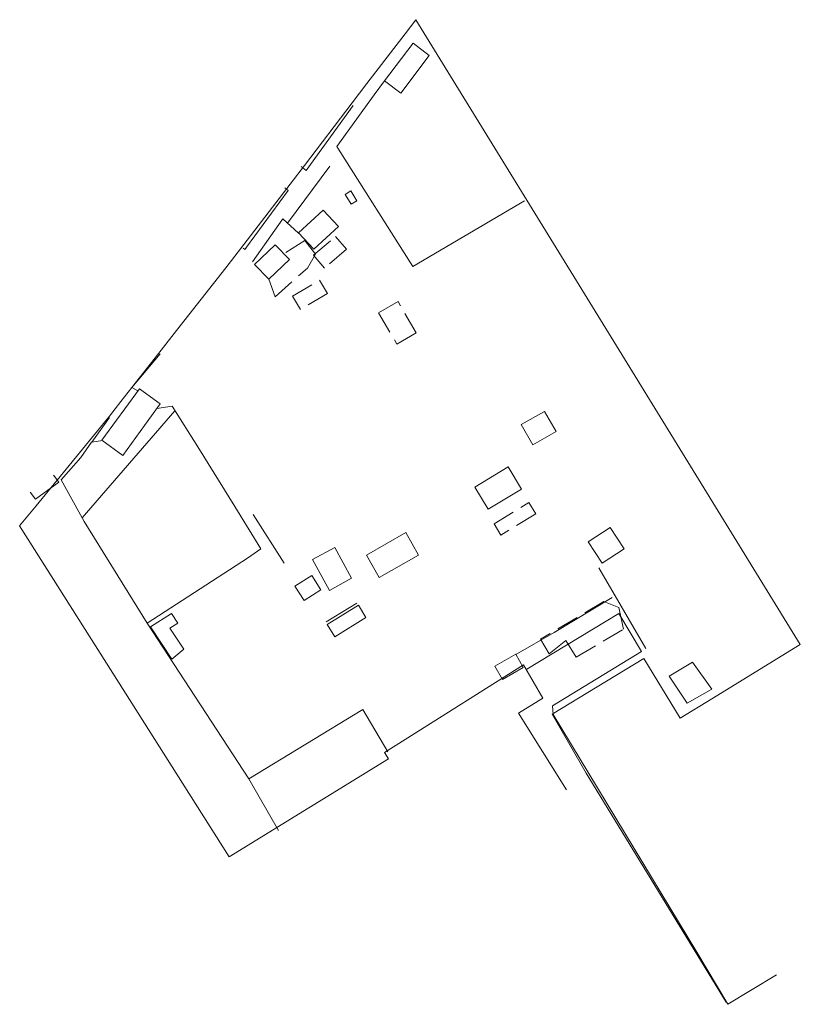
# Model space of a CAD drawing. Header units: metres. Extents: x 133957 to 134044, y 433177 to 433287.
import ezdxf

# ---------------------------------------------------------------- set-up
doc = ezdxf.new("R2010")
doc.units = ezdxf.units.M
doc.linetypes.add('3', pattern=[3.5, 2.5, -1])
for name, color, linetype, lineweight in [('2001', 202, 'Continuous', 40), ('GEBOUW', 1, 'Continuous', 13), ('HEKWERK', 6, 'GR', 13), ('INFRA-ARTEFAKT', 6, 'Continuous', 13), ('TIJDELIJK-ANDERNIVEAU', 7, '3', 13), ('VERHARDING', 1, 'Continuous', 13)]:
    doc.layers.add(name, color=color, linetype=linetype, lineweight=lineweight)
doc.linetypes.add('GR', pattern='A,1.75,-3,[136,lijntype.shx,S=1,R=0,X=-2.5,Y=0],1.75', length=6.5)

msp = doc.modelspace()

# ---------------------------------------------------------------- linework, layer by layer
at = {"layer": '2001', "color": 8, "lineweight": 0}
for points in [[(134000, 433285.27), (134001.2, 433286.84)], [(134001.2, 433286.84), (134023.89, 433250)], [(133995.75, 433279.72), (134000, 433285.27)], [(133994.09, 433277.56), (133995.75, 433279.72)], [(133988.76, 433270.6), (133994.09, 433277.56)], [(133982, 433261.77), (133988.76, 433270.6)], [(133974.51, 433252.18), (133980.01, 433259.19), (133982, 433261.77)], [(133972.8, 433250), (133974.51, 433252.18)], [(133968.3, 433244.25), (133969.51, 433245.82), (133972.8, 433250)], [(134023.89, 433250), (134044.09, 433217.18)], [(133958.85, 433232.64), (133967.04, 433242.63), (133968.3, 433244.25)], [(133957, 433230.39), (133958.85, 433232.64)], [(133957, 433230.39), (133980.38, 433193.5)], [(134034.22, 433211.12), (134044.09, 433217.18)], [(134000, 433206.57), (134013.22, 433214.91), (134015.37, 433211.19), (134012.66, 433209.53)], [(134030.69, 433208.96), (134026.63, 433215.62), (134021.42, 433212.44), (134016.39, 433209.42), (134020.2, 433202.84), (134035.81, 433177.28)], [(134030.69, 433208.96), (134034.22, 433211.12)], [(134018.01, 433200.98), (134012.66, 433209.53)], [(133980.38, 433193.5), (133998.15, 433204.42), (133997.72, 433205.12), (134000, 433206.57)]]:
    msp.add_lwpolyline(points, dxfattribs=at)
at = {"layer": 'GEBOUW', "color": 8, "lineweight": 0}
msp.add_lwpolyline([(133958.19, 433234.17), (133958.78, 433233.36), (133961.37, 433235.27), (133960.78, 433236.07)], dxfattribs=at)
at = {"layer": 'HEKWERK', "color": 8, "lineweight": 0}
for p, q in [((133988.98, 433270.04), (133988.41, 433270.48)), ((133986.95, 433267.8), (133986.57, 433268.09))]:
    msp.add_line(p, q, dxfattribs=at)
for points in [[(134013.31, 433266.65), (134000.88, 433259.33), (133992.58, 433272.42), (133992.39, 433272.71), (133996.54, 433278.46), (133997.7, 433280.03)], [(133994.19, 433277.26), (133988.98, 433270.04)], [(133991.6, 433270.5), (133986.87, 433264.17)], [(133986.95, 433267.8), (133982.31, 433261.48), (133982.13, 433261.23), (133981.94, 433261.37)], [(133982.97, 433259.85), (133986.36, 433264.64), (133988.1, 433263.05)], [(133972.69, 433249.58), (133969.52, 433245.84), (133970.17, 433245.44)], [(133972.3, 433243.48), (133974.01, 433243.73), (133976.86, 433239.23), (133981.01, 433232.56), (133983.91, 433227.82), (133982.41, 433226.8), (133971.21, 433219.55), (133982.58, 433202.2), (133985.88, 433196.43)], [(133966.23, 433239.91), (133965.04, 433239.73), (133967.02, 433242.48)], [(133961.63, 433235.52), (133964.21, 433230.9), (133971.21, 433219.55)], [(133983.05, 433231.68), (133986.51, 433226.23)], [(134021.6, 433225.73), (134026.87, 433216.72)], [(133991.2, 433219.71), (133994.6, 433221.78)], [(133998.06, 433205.21), (133995.28, 433209.93), (133982.58, 433202.2)]]:
    msp.add_lwpolyline(points, dxfattribs=at)
at = {"layer": 'INFRA-ARTEFAKT', "color": 8, "lineweight": 0}
for points in [[(133999.52, 433278.65), (133997.71, 433280.03), (134000.89, 433284.22), (134002.7, 433282.85), (133999.52, 433278.65)], [(133994.62, 433266.65), (133994, 433266.27), (133993.32, 433267.36), (133993.94, 433267.75), (133994.62, 433266.65)], [(133990.85, 433265.62), (133988.11, 433263.07), (133989.81, 433261.24), (133992.56, 433263.79), (133990.85, 433265.62)], [(133987.1, 433260.09), (133984.79, 433257.9), (133983.21, 433259.56), (133985.51, 433261.75), (133987.1, 433260.09)], [(133966.18, 433239.97), (133970.36, 433245.69), (133972.69, 433244.02), (133970.94, 433241.59)], [(134014.25, 433239.42), (134016.84, 433240.91), (134015.55, 433243.17), (134012.95, 433241.69), (134014.25, 433239.42)], [(133970.94, 433241.59), (133968.52, 433238.24), (133966.18, 433239.97)], [(134011.51, 433236.97), (134012.99, 433234.51), (134009.25, 433232.26), (134007.77, 433234.72), (134011.51, 433236.97)], [(134022, 433226.23), (134024.43, 433227.83), (134022.87, 433230.21), (134020.44, 433228.61), (134022, 433226.23)], [(134000.07, 433229.66), (134001.5, 433227.15), (133997.12, 433224.65), (133995.69, 433227.15), (134000.07, 433229.66)], [(133994.04, 433224.55), (133991.57, 433223.19), (133989.68, 433226.64), (133992.15, 433228), (133994.04, 433224.55)], [(133990.61, 433223.25), (133988.74, 433222.07), (133987.71, 433223.69), (133989.58, 433224.87), (133990.61, 433223.25)], [(133991.31, 433219.39), (133994.79, 433221.54), (133995.62, 433220.2), (133992.15, 433218.04), (133991.31, 433219.39)], [(133971.61, 433219.14), (133973.95, 433220.63), (133974.63, 433219.56), (133973.74, 433219), (133975.3, 433216.64), (133973.99, 433215.52), (133971.61, 433219.14)], [(134013.19, 433214.6), (134010.85, 433213.27), (134010, 433214.76), (134012.34, 433216.09), (134013.19, 433214.6)], [(134029.46, 433213.64), (134032.08, 433215.21), (134034.22, 433212.18), (134031.47, 433210.63), (134029.46, 433213.64)]]:
    msp.add_lwpolyline(points, dxfattribs=at)
at = {"layer": 'TIJDELIJK-ANDERNIVEAU', "color": 8, "lineweight": 0}
for points in [[(133984.81, 433257.91), (133985.52, 433255.94), (133989.1, 433259.15), (133990, 433260.71), (133988.82, 433262.23), (133986.45, 433260.72)], [(133989.77, 433260.58), (133992.24, 433262.68), (133993.47, 433261.24), (133991, 433259.13), (133989.77, 433260.58)], [(133990.46, 433257.8), (133991.34, 433256.3), (133988.32, 433254.52), (133987.44, 433256.01), (133990.46, 433257.8)], [(134001.25, 433251.93), (133999.21, 433255.42), (133997.04, 433254.15), (133999.08, 433250.66), (134001.25, 433251.93)], [(134014.57, 433231.74), (134010.69, 433229.35), (134009.92, 433230.62), (134013.79, 433233), (134014.57, 433231.74)], [(134015.1, 433217.75), (134016.07, 433216.14), (134017.95, 433217.62), (134019.08, 433215.75), (134024.37, 433218.89), (134023.86, 433221.28), (134022.19, 433221.97), (134015.1, 433217.75)]]:
    msp.add_lwpolyline(points, dxfattribs=at)
at = {"layer": 'VERHARDING', "color": 8, "lineweight": 0}
for points in [[(133963.98, 433231.31), (133974.33, 433243.22)], [(133965, 433239.74), (133963.82, 433238.03), (133963.81, 433238.01), (133961.63, 433235.52)], [(134012.37, 433216.04), (134016.63, 433218.5), (134023.1, 433222.43)], [(134041.45, 433180.34), (134036.01, 433177.05), (134032.55, 433182.85), (134016.51, 433209.38), (134016.46, 433210.34), (134026.36, 433216.39), (134023.83, 433220.64), (134013.58, 433214.41)]]:
    msp.add_lwpolyline(points, dxfattribs=at)

doc.saveas('drawing.dxf')
